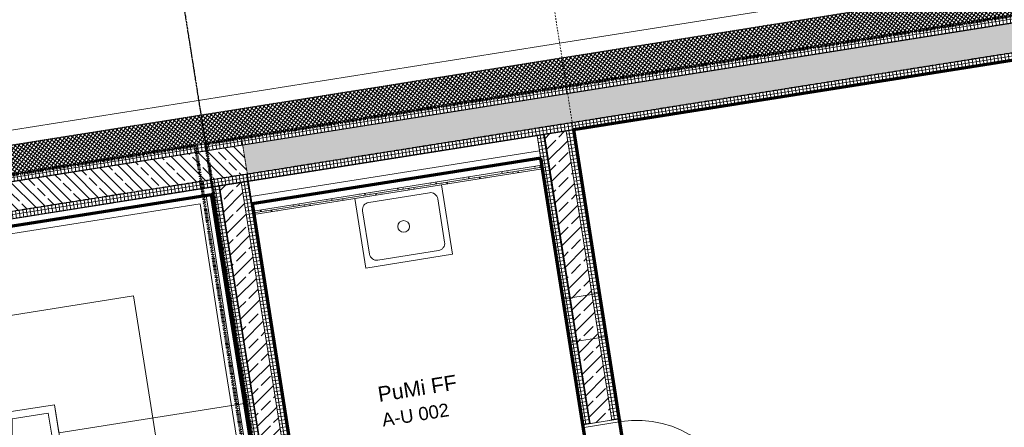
# Model space of a CAD drawing. Header units: millimetres. Extents: x 1523 to 74423, y -42059 to 10268.
# Tile 43 of 77: x 36489 to 43224, y -19930 to -17145. Entities that reach past the tile are written whole.
import ezdxf

# ---------------------------------------------------------------- set-up
doc = ezdxf.new("R2010")
doc.units = ezdxf.units.MM
for name, pattern in [('_Projekt 07 -  _  -  _  -  _  -', [7.5, 3.5, -2, 0, -2]), ('CAx_nichtHalbton', [20001.0584, 10000, -0.5292, 10000, -0.5292]), ('IMPORT-STRICHPUNKT _7_', [20, 10, -5, 0, -5]), ('IMPORT-VERDECKT _8_', [7.5, 5, -2.5]), ('Rasterlinie', [22.225, 12.7, -3.175, 3.175, -3.175])]:
    doc.linetypes.add(name, pattern=pattern)
for name, color, linetype, lineweight, true_color in [('10 VSI--Wärmeschutz _veritkal_', 7, 'Continuous', 13, 0x656565), ('20 A--Träger _ Deckenkonstruktion', 7, 'IMPORT-VERDECKT _8_', 13, 0x656565), ('40 A--Umwehrung', 7, 'Continuous', 13, 0x656565), ('50 A--Sanitäreinrichtung', 7, 'Continuous', 13, 0x656565), ('90 A--Achsraster _1_50_', 7, 'IMPORT-STRICHPUNKT _7_', 13, 0x656565), ('Neubau_10 A--Wand außen _tragend_', 7, 'Continuous', 13, 0x656565), ('Neubau_10 A--Wand innen _ Installationswand', 7, 'Continuous', 13, 0x656565), ('Neubau_10 A--Wand innen _tragend_', 7, 'Continuous', 13, 0x656565), ('Neubau_20 A--Bodenplatte', 7, 'Continuous', 13, 0x656565), ('Neubau_20 A--Gründungsbelag', 7, 'Continuous', 13, 0x656565), ('Neubau_40 A--Treppe', 7, 'Continuous', 13, 0x656565), ('Neubau_40 A--Umwehrung', 7, 'Continuous', 13, 0x656565), ('Neubau_80 A--Raum', 7, 'Continuous', 13, 0x656565), ('Xref_706_5_--_ÜP_-1_000_16_Übersichtsplan UG_IFC 2025_01_13_dwg', 7, 'Continuous', 13, 0x767676), ('XX', 7, 'Continuous', 18, 0x804040)]:
    doc.layers.add(name, color=color, linetype=linetype, lineweight=lineweight, true_color=true_color)
doc.layers.add('S-GRID-____-OTLN', color=7, linetype='Continuous', lineweight=9)
doc.styles.add('Arial_B', font='txt', dxfattribs={"height": 103.174603})
doc.styles.add('Arial_B_1', font='txt', dxfattribs={"height": 90.277778})
pattern_1 = [(185.336, (0, 0), (-2.324905, 24.8916616), []), (275.336, (0, 0), (24.8916616, 2.324905), [])]
pattern_2 = [(131.336, (0, 0), (90.10192, 79.25683), []), (131.336, (-45.05, -39.63), (90.10192, 79.25683), [90, -30])]
pattern_3 = [(5.336, (0, 0), (-2.324905, 24.8916616), []), (95.336, (0, 0), (24.8916616, 2.324905), [])]
pattern_4 = [(275.336, (0, 0), (24.8916616, 2.324905), []), (5.336, (0, 0), (-2.324905, 24.8916616), [])]
pattern_5 = [(221.336, (0, 0), (-99.07104, 112.6274), []), (221.336, (33.02, -37.54), (-99.07104, 112.6274), []), (221.336, (66.05, -75.08), (-99.07104, 112.6274), [75, -25])]
pattern_6 = [(86.336, (0, 0), (-37.423349, 2.396448), [0, -37.5])]

# ---------------------------------------------------------------- blocks, each defined once
blk = doc.blocks.new('Xref_706_5_--_ÜP_-1_000_11_Übersichtsplan UG_IFC 2024_09_30_dwg_Tür Ol 1-Fl 27_6-41959646-SuD_-1UG gesamt Plot  - Blatt 1')
at = {"layer": 'Neubau_10 A--Wand innen _tragend_', "color": 9, "true_color": 0xcbcbcb}
blk.add_line((355, 10), (355, 720), dxfattribs=at)
at = {"layer": 'Neubau_10 A--Wand innen _tragend_', "color": 9, "true_color": 0xcbcbcb, "flags": 128}
for points in [[(-375, -260), (-355, -260), (-355, 10), (-375, 10)], [(375, -260), (355, -260), (355, 10), (375, 10)]]:
    blk.add_lwpolyline(points, close=True, dxfattribs=at)
for points in [[(-375, 0), (-375, -50), (-375, 0), (375, 0), (375, -50), (375, 0)], [(-375, -250), (-375, -200), (-375, -50), (-375, -200), (-375, -250), (375, -250), (375, -200), (375, -50), (375, -200), (375, -250)]]:
    blk.add_lwpolyline(points, dxfattribs=at)
at = {"layer": 'Neubau_10 A--Wand innen _tragend_', "color": 9, "true_color": 0xcbcbcb}
blk.add_arc((355, 10), 710, 90, 180, dxfattribs=at)
blk = doc.blocks.new('Xref_706_5_--_ÜP_-1_000_11_Übersichtsplan UG_IFC 2024_09_30_dwg_Putzbecken 27-41960015-SuD_-1UG gesamt Plot  - Blatt 1')
at = {"layer": '50 A--Sanitäreinrichtung', "color": 9, "true_color": 0xcbcbcb}
for p, q in [((-210, -40), (210, -40)), ((-260, -390), (-260, -90)), ((260, -90), (260, -390)), ((210, -440), (-210, -440))]:
    blk.add_line(p, q, dxfattribs=at)
at = {"layer": '50 A--Sanitäreinrichtung', "color": 9, "true_color": 0xcbcbcb, "flags": 128}
blk.add_lwpolyline([(-300, -480), (300, -480), (300, 0), (-300, 0)], close=True, dxfattribs=at)
at = {"layer": '50 A--Sanitäreinrichtung', "color": 9, "true_color": 0xcbcbcb}
blk.add_circle((0, -240), 40, dxfattribs=at)
for centre, start, end in [((-210, -90), 90, 180), ((210, -90), 360, 90), ((-210, -390), 180, 270), ((210, -390), 270, 0)]:
    blk.add_arc(centre, 50, start, end, dxfattribs=at)
blk = doc.blocks.new('Xref_706_5_--_ÜP_-1_000_11_Übersichtsplan UG_IFC 2024_09_30_dwg_Standard-Rastermarker_7-41960560-SuD_-1UG gesamt Plot  - Blatt 1')
at = {"layer": '90 A--Achsraster _1_50_', "color": 9, "true_color": 0xcbcbcb}
blk.add_line((0, 0), (54355.4, 0), dxfattribs=at)
blk = doc.blocks.new('Xref_706_5_--_ÜP_-1_000_11_Übersichtsplan UG_IFC 2024_09_30_dwg_Standard-Rastermarker_12-41960565-SuD_-1UG gesamt Plot  - Blatt 1')
at = {"layer": '90 A--Achsraster _1_50_', "color": 9, "true_color": 0xcbcbcb}
blk.add_line((111.6, 0), (28500, 0), dxfattribs=at)
blk = doc.blocks.new('Xref_706_5_--_ÜP_-1_000_11_Übersichtsplan UG_IFC 2024_09_30_dwg_Standard-Rastermarker_12-V6-SuD_-1UG gesamt Plot  - Blatt 1')
at = {"layer": '90 A--Achsraster _1_50_', "color": 9, "true_color": 0xcbcbcb}
blk.add_line((507.6, 0), (28500, 0), dxfattribs=at)
blk = doc.blocks.new('Xref_706_5_--_ÜP_-1_000_16_Übersichtsplan UG_IFC 2025_01_13_dwg-35469238-SuD_-1UG gesamt Plot  - Blatt 1')
at = {"layer": '10 VSI--Wärmeschutz _veritkal_', "true_color": 0xcbcbcb}
h = blk.add_hatch(dxfattribs=at)
h.set_pattern_fill('FP_15', color=9, style=0, pattern_type=2)
h.set_pattern_definition([(320.336, (0, 0), (12.7656853, 15.396015), []), (50.336, (0, 0), (-15.396015, 12.7656853), [])])
h.paths.add_polyline_path([(12412.6, -94092.4), (10424.5, -72807.9), (10225.4, -72826.5), (12213.5, -94111), (12412.3, -94092.4)])
at = {"layer": 'Neubau_10 A--Wand außen _tragend_', "true_color": 0xcbcbcb}
h = blk.add_hatch(dxfattribs=at)
h.set_pattern_fill('FP_4', color=9, style=0, pattern_type=2)
h.set_pattern_definition(pattern_4)
h.paths.add_polyline_path([(12197.2, -91248), (10439.5, -72429.9), (10389.7, -72434.6), (12147.4, -91252.7)])
h = blk.add_hatch(dxfattribs=at)
h.set_pattern_fill('FP_2', color=9, style=0, pattern_type=2)
h.set_pattern_definition(pattern_5)
h.paths.add_polyline_path([(12396.3, -91229.4), (10638.6, -72411.3), (10439.5, -72429.9), (12197.2, -91248)])
h = blk.add_hatch(dxfattribs=at)
h.set_pattern_fill('FP_4', color=9, style=0, pattern_type=2)
h.set_pattern_definition(pattern_4)
h.paths.add_polyline_path([(12446.1, -91224.8), (10688.4, -72406.7), (10638.6, -72411.3), (12396.3, -91229.4)])
h = blk.add_hatch(dxfattribs=at)
h.set_pattern_fill('FP_4', color=9, style=0, pattern_type=2)
h.set_pattern_definition(pattern_4)
h.paths.add_polyline_path([(12495.6, -94442.7), (12197.2, -91248), (12147.4, -91252.7), (12445.8, -94447.4)])
h = blk.add_hatch(dxfattribs=at)
h.set_pattern_fill('FP_2', color=9, style=0, pattern_type=2)
h.set_pattern_definition(pattern_5)
h.paths.add_polyline_path([(12694.7, -94424.1), (12396.3, -91229.4), (12197.2, -91248), (12495.6, -94442.7), (12618.9, -94431.2)])
h = blk.add_hatch(dxfattribs=at)
h.set_pattern_fill('FP_4', color=9, style=0, pattern_type=2)
h.set_pattern_definition(pattern_4)
h.paths.add_polyline_path([(12744.5, -94419.5), (12446.1, -91224.8), (12396.3, -91229.4), (12694.7, -94424.1), (12744, -94419.5)])
at = {"layer": 'Neubau_10 A--Wand innen _ Installationswand', "true_color": 0xcbcbcb}
h = blk.add_hatch(dxfattribs=at)
h.set_pattern_fill('FP_17', color=9, style=0, pattern_type=2)
h.set_pattern_definition(pattern_6)
h.paths.add_polyline_path([(12662.7, -91204.5), (12476.6, -89213.2), (12464.2, -89214.4), (12650.2, -91205.7)])
h = blk.add_hatch(dxfattribs=at)
h.set_pattern_fill('FP_17', color=9, style=0, pattern_type=2)
h.set_pattern_definition(pattern_6)
h.paths.add_polyline_path([(12675.1, -91203.4), (12489.1, -89212), (12476.6, -89213.2), (12662.7, -91204.5)])
at = {"layer": 'Neubau_10 A--Wand innen _tragend_', "true_color": 0xcbcbcb}
h = blk.add_hatch(dxfattribs=at)
h.set_pattern_fill('FP_10', color=9, style=0, pattern_type=2)
h.set_pattern_definition(pattern_1)
h.paths.add_polyline_path([(14232.8, -88848.3), (14228.2, -88798.5), (12236.8, -88984.5), (12241.5, -89034.3), (13979.6, -88871.9)])
h = blk.add_hatch(dxfattribs=at)
h.set_pattern_fill('FP_5', color=9, style=0, pattern_type=2)
h.set_pattern_definition(pattern_2)
h.paths.add_polyline_path([(14246.8, -88997.6), (14232.8, -88848.3), (12241.5, -89034.3), (12255.4, -89183.6), (14223.1, -88999.8)])
h = blk.add_hatch(dxfattribs=at)
h.set_pattern_fill('FP_10', color=9, style=0, pattern_type=2)
h.set_pattern_definition(pattern_1)
h.paths.add_polyline_path([(14251.4, -89047.4), (14246.8, -88997.6), (12255.4, -89183.6), (12260.1, -89233.4), (14243.5, -89048.2)])
h = blk.add_hatch(dxfattribs=at)
h.set_pattern_fill('FP_3', color=9, style=0, pattern_type=2)
h.set_pattern_definition(pattern_3)
h.paths.add_polyline_path([(16881.5, -90860.7), (16876.8, -90810.9), (12446.1, -91224.8), (12450.7, -91274.5), (16873.6, -90861.4)])
h = blk.add_hatch(dxfattribs=at)
h.set_pattern_fill('FP_5', color=9, style=0, pattern_type=2)
h.set_pattern_definition(pattern_2)
h.paths.add_polyline_path([(16945.2, -91005.4), (16931.2, -90856), (12450.7, -91274.5), (12464.7, -91423.9), (16921.5, -91007.6)])
h = blk.add_hatch(dxfattribs=at)
h.set_pattern_fill('FP_3', color=9, style=0, pattern_type=2)
h.set_pattern_definition(pattern_3)
h.paths.add_polyline_path([(17099.2, -91041.2), (17094.5, -90991.4), (12464.7, -91423.9), (12469.3, -91473.7), (17091.3, -91042)])
at = {"layer": '10 VSI--Wärmeschutz _veritkal_', "color": 9, "true_color": 0xcbcbcb, "flags": 128}
blk.add_lwpolyline([(12412.6, -94092.4), (10424.5, -72807.9), (10225.4, -72826.5), (12213.5, -94111)], close=True, dxfattribs=at)
at = {"layer": '20 A--Träger _ Deckenkonstruktion', "color": 9, "true_color": 0xcbcbcb, "flags": 128}
blk.add_lwpolyline([(12725.4, -94214.7), (12446.1, -91224.8), (12147.4, -91252.7), (12450.2, -94494.6), (12748.9, -94466.7)], dxfattribs=at)
at = {"layer": '40 A--Umwehrung', "color": 9, "true_color": 0xcbcbcb, "flags": 128}
blk.add_lwpolyline([(18314.7, -92243.8), (14085.8, -92628.3), (13883.9, -92647.2), (13916.5, -92988.3), (14105.2, -93000.3), (17168.5, -93196.5), (17142.9, -93144.7), (14108.4, -92950.4), (13962.2, -92941.1), (13938.5, -92692.3), (14090.4, -92678.1), (18319.3, -92293.6)], close=True, dxfattribs=at)
at = {"layer": 'Neubau_10 A--Wand außen _tragend_', "color": 9, "true_color": 0xcbcbcb, "flags": 128}
for points in [[(10389.7, -72434.6), (12147.4, -91252.7), (12445.8, -94447.4), (12615.6, -96264.7)], [(11395.2, -79973.7), (10688.4, -72406.7), (10439.5, -72429.9), (12197.2, -91248), (12495.6, -94442.7), (12665.3, -96260.1), (12914.3, -96236.8), (12744.5, -94419.5)], [(10638.6, -72411.3), (12396.3, -91229.4), (12694.7, -94424.1), (12864.5, -96241.5)], [(12725.4, -94214.7), (12446.1, -91224.8), (11409.1, -80123.1)]]:
    blk.add_lwpolyline(points, dxfattribs=at)
at = {"layer": 'Neubau_10 A--Wand innen _ Installationswand', "color": 9, "true_color": 0xcbcbcb}
for p, q in [((12550.6, -91215), (12364.6, -89223.7)), ((12650.2, -91205.7), (12464.2, -89214.4)), ((12662.7, -91204.5), (12476.6, -89213.2))]:
    blk.add_line(p, q, dxfattribs=at)
at = {"layer": 'Neubau_10 A--Wand innen _ Installationswand', "color": 9, "true_color": 0xcbcbcb, "flags": 128}
blk.add_lwpolyline([(12446.1, -91224.8), (12550.6, -91215), (12650.2, -91205.7), (12662.7, -91204.5), (12675.1, -91203.4), (12489.1, -89212), (12476.6, -89213.2), (12464.2, -89214.4), (12364.6, -89223.7), (12260.1, -89233.4)], close=True, dxfattribs=at)
at = {"layer": 'Neubau_10 A--Wand innen _tragend_', "color": 9, "true_color": 0xcbcbcb}
for p, q in [((14232.8, -88848.3), (12241.5, -89034.3)), ((14246.8, -88997.6), (12255.4, -89183.6))]:
    blk.add_line(p, q, dxfattribs=at)
at = {"layer": 'Neubau_10 A--Wand innen _tragend_', "color": 9, "true_color": 0xcbcbcb, "flags": 128}
for points in [[(13660.7, -88851.5), (14228.2, -88798.5), (14251.4, -89047.4), (13683.9, -89100.4), (13385.2, -89128.3), (13380.6, -89078.5), (13366.6, -88929.2), (13362, -88879.4)], [(13683.9, -89100.4), (13679.3, -89050.6), (13665.3, -88901.3), (13660.7, -88851.5), (13362, -88879.4), (12236.8, -88984.5), (12260.1, -89233.4), (13385.2, -89128.3)], [(12464.7, -91423.9), (17094.5, -90991.4), (17080.6, -90842.1), (17030.4, -90304.4)], [(12450.7, -91274.5), (16931.2, -90856), (16926.6, -90806.3), (16881, -90318.4)], [(16869.8, -90736.2), (16876.8, -90810.9), (12446.1, -91224.8), (12450.7, -91274.5), (12464.7, -91423.9), (12469.3, -91473.7), (17099.2, -91041.2), (17149, -91036.6), (17118.8, -90713)]]:
    blk.add_lwpolyline(points, dxfattribs=at)
at = {"layer": 'Neubau_20 A--Bodenplatte', "color": 9, "true_color": 0xcbcbcb, "flags": 128}
blk.add_lwpolyline([(12086, -93821.6), (11639.4, -89040.3), (11044.2, -82668), (10965.2, -81821.7), (10161.3, -73215.2), (10460, -73187.3), (9839.7, -66546.2), (9832.2, -66466.5), (9533.5, -66494.4), (9461.9, -65727.7)], dxfattribs=at)
at = {"layer": 'Neubau_20 A--Gründungsbelag', "color": 9, "true_color": 0xcbcbcb, "flags": 128}
for points in [[(12236.8, -88984.5), (16667.6, -88570.7), (16195.1, -83512.7), (14751.4, -83647.5), (14433.3, -80242.4), (13437.7, -80335.4), (13344.7, -79339.7), (11353.3, -79525.7), (11409.1, -80123.1), (12404.8, -80030.1), (12497.8, -81025.8), (11502.1, -81118.8)], [(12675.1, -91203.4), (16876.8, -90810.9), (16690.8, -88819.6), (12489.1, -89212)]]:
    blk.add_lwpolyline(points, close=True, dxfattribs=at)
blk.add_lwpolyline([(18077.2, -94557.3), (20505.4, -94712.8), (20112.7, -90508.6), (19926.7, -88517.3), (16939.7, -88796.3), (16963, -89045.2), (16714.1, -89068.5), (16831.2, -90323), (17080.2, -90299.8), (17125.7, -90787.7), (17125.7, -90787.6), (17149, -91036.6), (12469.3, -91473.7), (12725.4, -94214.7)], dxfattribs=at)
at = {"layer": 'Neubau_40 A--Treppe', "color": 9, "true_color": 0xcbcbcb, "flags": 128}
for points in [[(17074.3, -93841.8), (13320.9, -93601.5), (13177, -92060.4), (14018.3, -91981.8), (18060.7, -91604.2), (17711.5, -90984), (17832.4, -92278.4), (16966.2, -92359.3)], [(18060.7, -91604.2), (17832.4, -92278.4), (18121.2, -92251.4), (18000.3, -90957.1), (15690.3, -91172.8), (15811.2, -92467.2), (15690.3, -91172.8), (15401.6, -91199.8), (15522.5, -92494.1), (15401.6, -91199.8), (13957.9, -91334.6)], [(16741.3, -93169.1), (13916.5, -92988.3), (13884.6, -92647.1), (14078.8, -92629), (13957.9, -91334.6), (12469.3, -91473.7), (12725.4, -94214.7), (17407.2, -94514.4), (16741.3, -93169.1)]]:
    blk.add_lwpolyline(points, dxfattribs=at)
at = {"layer": 'Neubau_40 A--Umwehrung', "color": 9, "true_color": 0xcbcbcb, "flags": 128}
blk.add_lwpolyline([(17442.4, -91059.4), (13678.3, -91415.6), (12523.8, -91519), (12771.2, -94167.5), (14025.3, -94247.8), (18945.2, -94562.8), (18948.4, -94512.9), (14028.5, -94197.9), (12817, -94120.3), (12578.2, -91564.3), (13682.9, -91465.4), (17447.1, -91109.2), (17720.8, -91083.6), (17716.2, -91033.8)], close=True, dxfattribs=at)
for name, p, rotation in [('Xref_706_5_--_ÜP_-1_000_11_Übersichtsplan UG_IFC 2024_09_30_dwg_Standard-Rastermarker_7-41960560-SuD_-1UG gesamt Plot  - Blatt 1', (14224.8, -110805.2), 95.33628353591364), ('Xref_706_5_--_ÜP_-1_000_11_Übersichtsplan UG_IFC 2024_09_30_dwg_Standard-Rastermarker_12-41960565-SuD_-1UG gesamt Plot  - Blatt 1', (33323.2, -87014.9), 185.3362835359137), ('Xref_706_5_--_ÜP_-1_000_11_Übersichtsplan UG_IFC 2024_09_30_dwg_Tür Ol 1-Fl 27_6-41959646-SuD_-1UG gesamt Plot  - Blatt 1', (14601.5, -88763.6), 5.336283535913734), ('Xref_706_5_--_ÜP_-1_000_11_Übersichtsplan UG_IFC 2024_09_30_dwg_Standard-Rastermarker_12-V6-SuD_-1UG gesamt Plot  - Blatt 1', (33555.7, -89504.1), 185.3362835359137), ('Xref_706_5_--_ÜP_-1_000_11_Übersichtsplan UG_IFC 2024_09_30_dwg_Putzbecken 27-41960015-SuD_-1UG gesamt Plot  - Blatt 1', (12582.1, -90207.7), 95.336283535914)]:
    blk.add_blockref(name, p, dxfattribs=dict(rotation=rotation))
at = {"layer": 'Neubau_80 A--Raum', "attachment_point": 1, "rotation": 95.33628, "line_spacing_factor": 0.941778}
for s, insert, char_height, width, style in [('PuMi FF', (13904.4, -90439), 103.17, 652.531, 'Arial_B'), ('A-U 002', (14087.3, -90421.5), 90.28, 543.112, 'Arial_B_1')]:
    blk.add_mtext(s, dxfattribs=dict(at, insert=insert, char_height=char_height, width=width, style=style))

msp = doc.modelspace()

# ---------------------------------------------------------------- linework, layer by layer
at = {"layer": 'S-GRID-____-OTLN', "linetype": 'Rasterlinie', "lineweight": 25}
for p, q in [((35930.776, -6441.738), (41178.107, -39572.084)), ((73593.534, -12570.439), (16852.967, -21557.262))]:
    msp.add_line(p, q, dxfattribs=at)
at = {"layer": 'XX', "color": 5, "linetype": '_Projekt 07 -  _  -  _  -  _  -', "lineweight": 70, "true_color": 0x0000ff}
for p, q in [((72313.612, -12520.679), (37760.375, -17993.374)), ((37760.375, -17993.374), (38511.261, -22734.278))]:
    msp.add_line(p, q, dxfattribs=at)
at = {"layer": 'XX', "color": 7, "linetype": 'CAx_nichtHalbton', "lineweight": 70, "true_color": 0xffffff}
for p, q in [((49066.849, -16505.708), (40276.428, -17897.974)), ((49066.849, -16505.708), (40276.428, -17897.974)), ((40276.428, -17897.974), (40972.562, -22293.191)), ((40053.754, -18090.174), (38078.378, -18403.05)), ((40726.438, -22337.231), (40053.754, -18090.174)), ((37815.029, -18338.444), (35088.186, -18770.334)), ((38530.125, -22933.152), (37804.269, -18350.278)), ((38078.378, -18403.05), (38751.062, -22650.107))]:
    msp.add_line(p, q, dxfattribs=at)
at = {"layer": 'XX', "color": 6, "linetype": '_Projekt 07 -  _  -  _  -  _  -', "lineweight": 70, "true_color": 0xff00ff}
for p, q in [((34947.904, -18438.825), (37690.05, -18004.512)), ((37690.05, -18004.512), (38456.579, -22844.185))]:
    msp.add_line(p, q, dxfattribs=at)

# ---------------------------------------------------------------- block references
at = {"layer": 'Xref_706_5_--_ÜP_-1_000_16_Übersichtsplan UG_IFC 2025_01_13_dwg', "color": 9, "true_color": 0xcbcbcb, "rotation": 273.663716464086}
msp.add_blockref('Xref_706_5_--_ÜP_-1_000_16_Übersichtsplan UG_IFC 2025_01_13_dwg-35469238-SuD_-1UG gesamt Plot  - Blatt 1', (128297.139, 0), dxfattribs=at)

doc.saveas('drawing.dxf')
